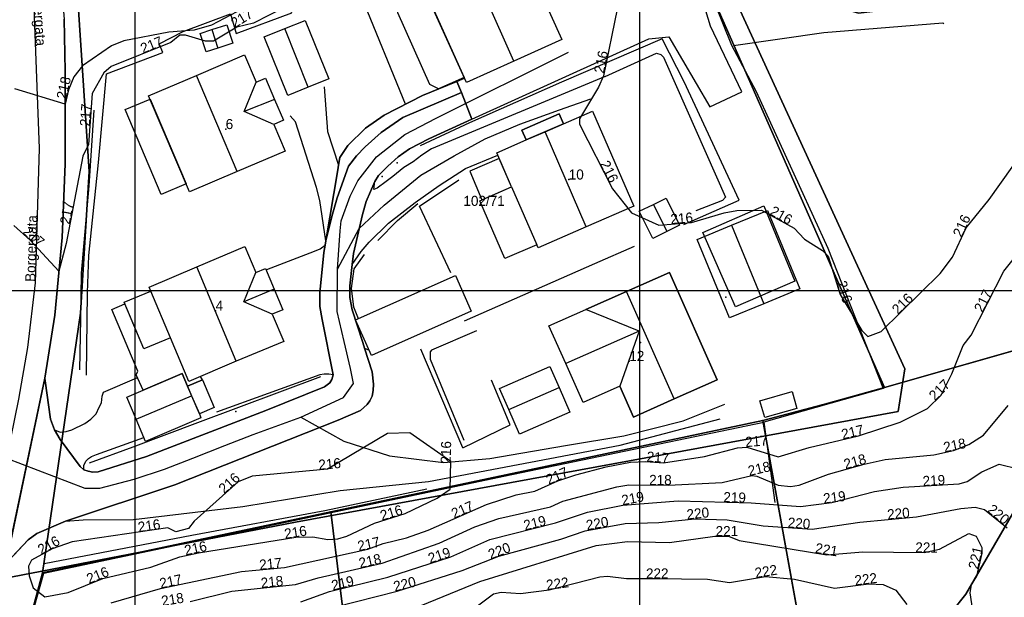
# Model space of a CAD drawing. Header units: inches. Extents: x 62 to 335, y 22 to 282.
# Tile 7 of 9: x 189 to 286, y 170 to 227. Entities that reach past the tile are written whole.
import ezdxf

# ---------------------------------------------------------------- set-up
doc = ezdxf.new("R2010")
doc.units = ezdxf.units.IN
doc.header["$MEASUREMENT"] = 0
for name, color, linetype in [('Adressetekst', 10, 'Continuous'), ('AnnenBygning', 10, 'Continuous'), ('AnnetGjerde', 10, 'Continuous'), ('AnnetVegarealAvgrensning', 10, 'Continuous'), ('ArealressursFlate', 10, 'Continuous'), ('ArealressursGrense', 10, 'Continuous'), ('Bygning', 10, 'Continuous'), ('Bygningslinje', 10, 'Continuous'), ('Eiendomsgrense', 10, 'Continuous'), ('EL_Belysningspunkt', 10, 'Continuous'), ('Forsenkningskurve', 10, 'Continuous'), ('GatenavnTekst', 10, 'Continuous'), ('GnrBnrTekst', 10, 'Continuous'), ('Hekk', 10, 'Continuous'), ('HoydeTekst', 10, 'Continuous'), ('Høydekurve', 10, 'Continuous'), ('KanalGrøft', 10, 'Continuous'), ('MurLoddrett', 10, 'Continuous'), ('Mønelinje', 10, 'Continuous'), ('PblTiltak', 10, 'Continuous'), ('Rutenett', 10, 'Continuous'), ('Skap', 10, 'Continuous'), ('Takkant', 10, 'Continuous'), ('Taksprang', 10, 'Continuous'), ('TaksprangBunn', 10, 'Continuous'), ('Teig', 10, 'Continuous'), ('Teiggrensepunkt', 10, 'Continuous'), ('TiltakGrense', 10, 'Continuous'), ('Veg', 10, 'Continuous'), ('Vegadresse', 10, 'Continuous'), ('Vegdekkekant', 10, 'Continuous'), ('VegkantAvkjørsel', 10, 'Continuous'), ('VegkantFiktiv', 10, 'Continuous'), ('VegSenterlinje', 10, 'Continuous'), ('Veranda', 10, 'Continuous')]:
    doc.layers.add(name, color=color, linetype=linetype)

msp = doc.modelspace()

# ---------------------------------------------------------------- linework, layer by layer
at = {"layer": 'AnnenBygning'}
for points in [[(209.71, 224.52, 218.48), (208.23, 224.03, 219.13), (207.07, 223.65, 218.48), (206.48, 225.48, 218.48), (207.63, 225.86, 219.13), (209.11, 226.34, 218.48)], [(252.65, 209.16, 217.85), (253.98, 206.47, 217.85), (252.71, 205.85, 218.37), (251.32, 205.16, 217.85), (249.99, 207.85, 217.85), (251.39, 208.54, 218.37)], [(236.14, 190.29, 218.35), (241.13, 192.47, 218.35), (242.05, 190.38, 219.71), (243.11, 187.94, 218.35), (238.12, 185.76, 218.35), (237.06, 188.2, 219.71)], [(265.61, 188.32, 217.78), (262.42, 187.41, 217.82), (261.95, 189.08, 217.82), (265.13, 189.99, 217.82)]]:
    msp.add_polyline3d(points, close=True, dxfattribs=at)
at = {"layer": 'AnnetGjerde'}
for points in [[(234.32, 267.21, 221.7), (236.29, 261.1, 221.26), (239.12, 249.28, 220.76), (243.5, 244.21, 218.46), (249.11, 245.25, 217.56), (250.68, 244.44, 217.26), (255.77, 232.7, 216.76), (259.12, 224.32, 216.51), (261.56, 219.71, 216.51), (268.69, 204.19, 216.71), (274.17, 190.28, 217.86), (262.34, 186.96, 217.46), (263.42, 178.99, 219.96)], [(224.08, 204.97, 217.12), (226.02, 206.94, 217.18), (228.04, 208.62, 217.26)], [(222.71, 203.56, 217.32), (221.71, 202.16, 217.5), (221.44, 200.19, 217.42), (221.68, 198.37, 217.4), (222.14, 197.21, 217.41)], [(218.38, 191.45, 217.4), (206.21, 186.87, 217.7), (199.81, 184.47, 217.63), (195.48, 182.89, 217.65)], [(196.75, 81.91, 221.35), (191.05, 94.25, 221.39), (187.95, 101.57, 221.2), (186.23, 106.48, 221.14), (184.41, 117.04, 220.85), (184.28, 120.29, 220.75), (183.14, 128.68, 220.21), (183.15, 135.63, 219.7), (183.82, 141.69, 219.33), (184.1, 144.42, 219.1), (184.67, 147.69, 218.71), (189.72, 167.52, 217.63), (190.98, 171.97, 216.26), (199.56, 173.81, 216.26), (236.57, 181.59, 216.68), (262.34, 186.96, 217.46)]]:
    msp.add_polyline3d(points, dxfattribs=at)
at = {"layer": 'AnnetVegarealAvgrensning'}
for p, q in [((231.9, 220.72, 216.22), (232.66, 221.05, 216.22)), ((222.77, 194.27, 216.26), (223.22, 194.07, 216.26)), ((232.5, 184.42, 215.86), (228.33, 194.2, 215.85))]:
    msp.add_line(p, q, dxfattribs=at)
for points in [[(233.39, 216.98, 216.25), (250.95, 224.96, 215.69), (252.93, 225.13, 215.77), (256.98, 218.2, 215.69), (260.14, 219.7, 215.73), (257.05, 226.2, 215.62), (255.56, 231.11, 215.84), (250.05, 243.63, 216.25), (243.75, 240.63, 216.35), (244.44, 238.5, 216.5), (241.72, 236.88, 216.56)], [(246.62, 221.21, 216.06), (251.71, 223.51, 215.65), (252.11, 223.41, 215.57), (252.4, 223.12, 215.55), (252.64, 222.55, 215.53), (258.53, 209.25, 215.75), (258.22, 208.93, 215.75), (255.59, 207.91, 215.75)], [(246.62, 221.21, 216.06), (229.4, 214.03, 216.19), (228.43, 213.4, 216.29), (227.57, 212.75, 216.14), (226.66, 212.18, 216.25), (225.55, 211.3, 216.21), (224.92, 210.8, 216.16), (224.02, 210.13, 216.13), (223.67, 210, 216.29), (223.78, 210.8, 216.23)], [(218.77, 220.19, 216.2), (219.1, 215.75, 216.51), (220.17, 212.42, 216.36)], [(218.91, 204.94, 216.36), (218.34, 208.93, 216.36), (217.99, 210.21, 216.36), (215.92, 216.73, 216.42), (215.39, 217.32, 216.42)], [(221.54, 202.58, 216.32), (222.42, 203.85, 216.33), (223.21, 204.78, 216.34), (225.14, 206.67, 216.37), (227.78, 208.72, 216.39), (230.16, 210.42, 216.39), (232.75, 212.08, 216.39), (235.98, 213.4, 216.37)], [(213.07, 202.08, 216.46), (217.8, 203.9, 216.37), (218.35, 204.12, 216.37), (218.85, 204.51, 216.37)], [(192.02, 186.2, 216.43), (192.59, 185.97, 216.42), (193.19, 186.01, 216.4), (193.76, 186.19, 216.4), (195.03, 186.83, 216.4), (195.62, 187.24, 216.4), (196.16, 187.77, 216.4), (196.47, 188.45, 216.4), (196.7, 188.88, 216.39), (196.76, 189.54, 216.37), (196.9, 189.93, 216.37), (200.21, 191.34, 216.42)], [(219.66, 191.63, 216.31), (219.21, 191.72, 216.31), (218.77, 191.72, 216.31), (218.33, 191.65, 216.31), (208.1, 187.93, 216.38)], [(232.5, 184.42, 215.86), (237.19, 186.69, 216.08), (235.35, 191.1, 216.22)], [(193.11, 177.15, 216.24), (194.88, 177.28, 216.31), (199.88, 177.29, 216.26), (210.7, 178.58, 216.11), (220.35, 180.17, 216.06), (229.11, 181.07, 215.91), (248.1, 184.66, 216.01), (258.02, 187.29, 216.01)], [(194.95, 182.22, 216.28), (194.94, 182.65, 216.28), (195.13, 183.08, 216.28), (195.39, 183.34, 216.28), (195.7, 183.56, 216.28), (196.2, 183.75, 216.28), (200.89, 185.43, 216.32)]]:
    msp.add_polyline3d(points, dxfattribs=at)
at = {"layer": 'ArealressursFlate'}
for points in [[(276.67, 162.76, 0), (282.35, 169.91, 0), (288.04, 179.68, 0), (294.31, 195.13, 0), (296.2, 204.75, 0), (295.62, 212.77, 0), (294.94, 216.65, 0), (291.83, 225.16, 0), (288.62, 230.41, 0), (286.43, 231.73, 0), (283.37, 230.71, 0), (280.31, 228.52, 0), (271.71, 227.5, 0), (265.29, 229.39, 0), (260.54, 232.69, 0), (256.69, 235.37, 0), (253.05, 239.6, 0), (250.71, 245.72, 0), (242.21, 242.4, 0), (237.3, 256.95, 0), (234.09, 267.17, 0), (293.02, 276.54, 0), (307.17, 79.85, 0)], [(183.73, 259.17, 0), (189.48, 260.08, 0), (189.48, 260.01, 0), (190.9, 246.01, 0), (192.15, 237.16, 0), (193, 226.91, 0), (193.08, 221.73, 0), (193.08, 212.56, 0), (192.78, 205.27, 0), (192.08, 197.57, 0), (191.09, 191.3, 0), (187.36, 173.56, 0)], [(186.84, 171.43, 0), (215.93, 177.05, 0), (275.63, 187.99, 0), (276.3, 192.24, 0), (259.98, 227.77, 0), (259.98, 230.9, 0), (260.54, 232.69, 0), (265.29, 229.39, 0), (271.71, 227.5, 0), (280.31, 228.52, 0), (283.37, 230.71, 0), (286.43, 231.73, 0), (288.62, 230.41, 0), (291.83, 225.16, 0), (294.94, 216.65, 0), (295.62, 212.77, 0), (296.2, 204.75, 0), (294.31, 195.13, 0), (288.04, 179.68, 0), (282.35, 169.91, 0), (276.67, 162.76, 0)], [(259.98, 227.77, 0), (276.3, 192.24, 0), (275.63, 187.99, 0), (215.93, 177.05, 0), (186.84, 171.43, 0)], [(187.99, 173.77, 0), (189.42, 175.3, 0), (190.3, 175.91, 0), (193.11, 177.15, 0), (203.95, 180.73, 0), (220.16, 187.14, 0), (222.35, 188.12, 0), (223.03, 188.7, 0), (223.29, 189.06, 0), (223.5, 189.52, 0), (223.62, 190.09, 0), (223.66, 190.72, 0), (223.51, 191.93, 0), (222.77, 194.27, 0), (222.58, 194.85, 0), (221.52, 198.09, 0), (221.3, 199.32, 0), (221.3, 200.47, 0), (221.54, 202.58, 0), (221.67, 203.66, 0), (222.57, 207.52, 0), (222.93, 208.83, 0), (223.78, 210.8, 0), (224.16, 211.4, 0), (225.06, 212.32, 0), (226.09, 213.25, 0), (227.2, 214.05, 0), (229.14, 215.05, 0), (233.39, 216.98, 0), (232.37, 219.63, 0), (226.57, 217.14, 0), (224.41, 215.66, 0), (222.82, 214.25, 0), (221.96, 213.34, 0), (221.17, 212.32, 0), (220.05, 209.18, 0), (219.53, 207.35, 0), (218.91, 204.94, 0), (218.85, 204.51, 0), (218.73, 203.78, 0), (218.32, 199.78, 0), (218.34, 198.41, 0), (218.56, 197.14, 0), (219.66, 191.63, 0), (219.51, 191.19, 0), (219.32, 190.86, 0), (218.8, 190.46, 0), (212.98, 188.1, 0), (201.16, 183.54, 0), (196.35, 182.03, 0), (195.83, 181.99, 0), (195.38, 182.08, 0), (194.95, 182.22, 0), (194.58, 182.55, 0), (192.58, 185.23, 0), (192.02, 186.2, 0), (191.64, 187.24, 0), (191.12, 191.06, 0), (191.09, 191.3, 0), (192.08, 197.57, 0), (192.78, 205.27, 0), (193.08, 212.56, 0), (193.08, 221.73, 0), (193, 226.91, 0)], [(187.36, 173.56, 0), (191.09, 191.3, 0), (191.12, 191.06, 0), (191.64, 187.24, 0), (192.02, 186.2, 0), (192.58, 185.23, 0), (194.58, 182.55, 0), (194.95, 182.22, 0), (195.38, 182.08, 0), (195.83, 181.99, 0), (196.35, 182.03, 0), (201.16, 183.54, 0), (212.98, 188.1, 0), (218.8, 190.46, 0), (219.32, 190.86, 0), (219.51, 191.19, 0), (219.66, 191.63, 0), (218.56, 197.14, 0), (218.34, 198.41, 0), (218.32, 199.78, 0), (218.73, 203.78, 0), (218.85, 204.51, 0), (218.91, 204.94, 0), (219.53, 207.35, 0), (220.05, 209.18, 0), (221.17, 212.32, 0), (221.96, 213.34, 0), (222.82, 214.25, 0), (224.41, 215.66, 0), (226.57, 217.14, 0), (232.37, 219.63, 0), (233.39, 216.98, 0), (229.14, 215.05, 0), (227.2, 214.05, 0), (226.09, 213.25, 0), (225.06, 212.32, 0), (224.16, 211.4, 0), (223.78, 210.8, 0), (222.93, 208.83, 0), (222.57, 207.52, 0), (221.67, 203.66, 0), (221.54, 202.58, 0), (221.3, 200.47, 0), (221.3, 199.32, 0), (221.52, 198.09, 0), (222.58, 194.85, 0), (222.77, 194.27, 0), (223.51, 191.93, 0), (223.66, 190.72, 0), (223.62, 190.09, 0), (223.5, 189.52, 0), (223.29, 189.06, 0), (223.03, 188.7, 0), (222.35, 188.12, 0), (220.16, 187.14, 0), (203.95, 180.73, 0), (193.11, 177.15, 0), (190.3, 175.91, 0), (189.42, 175.3, 0), (187.99, 173.77, 0)]]:
    msp.add_polyline3d(points, dxfattribs=at)
at = {"layer": 'ArealressursGrense'}
for p, q in [((232.37, 219.63), (233.39, 216.98)), ((218.91, 204.94), (218.85, 204.51))]:
    msp.add_line(p, q, dxfattribs=at)
for points in [[(186.84, 171.43, 0), (215.93, 177.05, 0), (275.63, 187.99, 0), (276.3, 192.24, 0), (259.98, 227.77, 0), (259.98, 230.9, 0), (260.54, 232.69, 0)], [(274.44, 115.9, 0), (274.33, 130.4, 0), (275.65, 158.53, 0), (276.67, 162.76, 0), (282.35, 169.91, 0), (288.04, 179.68, 0), (294.31, 195.13, 0), (296.2, 204.75, 0), (295.62, 212.77, 0), (294.94, 216.65, 0), (291.83, 225.16, 0), (288.62, 230.41, 0), (286.43, 231.73, 0), (283.37, 230.71, 0), (280.31, 228.52, 0), (271.71, 227.5, 0), (265.29, 229.39, 0), (260.54, 232.69, 0)], [(191.09, 191.3, 0), (192.08, 197.57, 0), (192.78, 205.27, 0), (193.08, 212.56, 0), (193.08, 221.73, 0), (193, 226.91, 0)], [(221.17, 212.32, 0), (221.96, 213.34, 0), (222.82, 214.25, 0), (224.41, 215.66, 0), (226.57, 217.14, 0), (232.37, 219.63, 0)], [(223.78, 210.8, 0), (224.16, 211.4, 0), (225.06, 212.32, 0), (226.09, 213.25, 0), (227.2, 214.05, 0), (229.14, 215.05, 0), (233.39, 216.98, 0)], [(221.17, 212.32, 0), (220.05, 209.18, 0), (219.53, 207.35, 0), (218.91, 204.94, 0)], [(221.54, 202.58, 0), (221.67, 203.66, 0), (222.57, 207.52, 0), (222.93, 208.83, 0), (223.78, 210.8, 0)], [(218.85, 204.51, 0), (218.73, 203.78, 0), (218.32, 199.78, 0), (218.34, 198.41, 0), (218.56, 197.14, 0), (219.66, 191.63, 0)], [(222.77, 194.27, 0), (222.58, 194.85, 0), (221.52, 198.09, 0), (221.3, 199.32, 0), (221.3, 200.47, 0), (221.54, 202.58, 0)], [(193.11, 177.15, 0), (203.95, 180.73, 0), (220.16, 187.14, 0), (222.35, 188.12, 0), (223.03, 188.7, 0), (223.29, 189.06, 0), (223.5, 189.52, 0), (223.62, 190.09, 0), (223.66, 190.72, 0), (223.51, 191.93, 0), (222.77, 194.27, 0)], [(187.23, 172.96, 0), (187.36, 173.56, 0), (191.09, 191.3, 0)], [(192.02, 186.2, 0), (191.64, 187.24, 0), (191.12, 191.06, 0), (191.09, 191.3, 0)], [(219.66, 191.63, 0), (219.51, 191.19, 0), (219.32, 190.86, 0), (218.8, 190.46, 0), (212.98, 188.1, 0), (201.16, 183.54, 0), (196.35, 182.03, 0), (195.83, 181.99, 0), (195.38, 182.08, 0), (194.95, 182.22, 0)], [(194.95, 182.22, 0), (194.58, 182.55, 0), (192.58, 185.23, 0), (192.02, 186.2, 0)], [(187.23, 172.96, 0), (187.99, 173.77, 0), (189.42, 175.3, 0), (190.3, 175.91, 0), (193.11, 177.15, 0)]]:
    msp.add_polyline3d(points, dxfattribs=at)
at = {"layer": 'Bygning'}
for points in [[(233.13, 232, 218.62), (239.12, 231.98, 219.06), (242.32, 224.87, 219.06), (237.55, 222.73, 223.34), (232.86, 220.61, 219.06), (228.65, 229.98, 219.06)], [(215.15, 219.34, 218.73), (212.81, 225.14, 218.73), (214.85, 225.96, 219.73), (216.87, 226.78, 218.73), (219.21, 220.98, 218.73), (217.18, 220.16, 219.75)], [(205.4, 209.79, 219.38), (201.36, 219.3, 219.36), (206.12, 221.32, 223.4), (210.88, 223.35, 219.36), (212.03, 220.65, 219.35), (212.96, 221.04, 219.35), (213.84, 218.95, 221.17), (214.73, 216.87, 219.35), (213.77, 216.47, 219.33), (214.9, 213.82, 219.27), (210.15, 211.8, 223.49)], [(238.78, 214.93, 219.6), (238.36, 215.89, 218.62), (242.06, 217.5, 218.59), (242.49, 216.53, 219.28), (245.35, 217.78, 218.99), (249.44, 208.36, 218.99), (244.72, 206.31, 223.29), (239.96, 204.24, 218.99), (239.83, 204.54, 218.99), (236.68, 203.18, 218.54), (234.2, 208.9, 218.54), (237.34, 210.27, 218.99), (235.87, 213.66, 218.99)], [(258.93, 197.28, 220.02), (255.73, 205.07, 220.02), (259.12, 206.47, 222.97), (262.71, 207.94, 220.02), (265.91, 200.16, 220.02), (262.33, 198.68, 222.97)], [(203.52, 195.32, 219.3), (200.88, 194.21, 218.83), (198.93, 198.83, 218.83), (201.57, 199.94, 219.23), (201.4, 200.34, 219.22), (206.14, 202.35, 223.22), (210.89, 204.35, 219.22), (211.98, 201.77, 219.22), (212.94, 202.18, 219.22), (213.8, 200.13, 221.07), (214.66, 198.09, 219.22), (213.62, 197.65, 219.22), (214.76, 194.96, 219.22), (210.05, 192.98, 223.34), (205.35, 190.99, 219.36)], [(231.77, 201.49, 218.51), (233.34, 197.96, 219.39), (223.44, 193.57, 219.39), (221.87, 197.09, 218.51)], [(244.68, 198.12, 221.99), (248.72, 199.91, 224.23), (252.97, 201.8, 221.99), (257.7, 191.13, 221.99), (253.45, 189.25, 224.23), (249.41, 187.46, 221.99), (248.06, 190.51, 221.99), (244.42, 188.89, 221.99), (242.7, 192.76, 223.99), (241.04, 196.51, 221.99)], [(205.22, 190.51, 218.66), (206.7, 191.14, 218.29), (207.87, 188.39, 218.3), (206.39, 187.76, 218.67), (206.55, 187.38, 218.88), (201.06, 185.04, 218.95), (200.13, 187.23, 219.85), (199.2, 189.43, 218.95), (204.68, 191.76, 218.89)]]:
    msp.add_polyline3d(points, close=True, dxfattribs=at)
msp.add_point((210, 188), dxfattribs=at)
at = {"layer": 'Bygningslinje'}
for p, q in [((237.34, 210.27, 218.99), (239.83, 204.54, 218.99)), ((203.52, 195.32, 219.3), (201.57, 199.94, 219.23)), ((249.96, 195.98, 223.99), (244.68, 198.12, 221.99)), ((249.96, 195.98, 223.99), (248.06, 190.51, 221.99))]:
    msp.add_line(p, q, dxfattribs=at)
for points in [[(213.77, 216.47, 219.33), (210.82, 217.74, 221.04), (212.03, 220.65, 219.35)], [(213.62, 197.65, 219.22), (210.81, 198.87, 220.88), (211.98, 201.77, 219.22)]]:
    msp.add_polyline3d(points, dxfattribs=at)
at = {"layer": 'Eiendomsgrense'}
for p, q in [((250.38, 244.77), (274.29, 190.39)), ((195.46, 211.78), (194.41, 227.81)), ((194.6, 197.76), (195.46, 211.78)), ((190.83, 172), (194.6, 197.76)), ((298.72, 197.35), (274.29, 190.39)), ((298.72, 197.35), (274.29, 190.39)), ((274.29, 190.39), (268.1, 188.66)), ((268.1, 188.66), (262.23, 187.12)), ((262.23, 187.12), (219.42, 178.05)), ((283.28, 70.66), (262.23, 187.12)), ((219.42, 178.05), (190.83, 172)), ((222.99, 149), (219.42, 178.05)), ((190.83, 172), (185.54, 152.35))]:
    msp.add_line(p, q, dxfattribs=at)
at = {"layer": 'EL_Belysningspunkt'}
msp.add_point((224.5, 211.3, 218.35), dxfattribs=at)
at = {"layer": 'Forsenkningskurve'}
for points in [[(247.79, 227.89, 216), (246.43, 221.29, 216), (245.93, 220.14, 216), (244.06, 217.02, 216), (244.07, 216.5, 216), (247.33, 210.07, 216), (249.22, 207.71, 216), (251.91, 206.47, 216), (255.17, 206.74, 216), (258.4, 207.7, 216), (259.65, 207.92, 216), (262.11, 207.98, 216), (265.35, 206.17, 216), (266.35, 205.1, 216), (268.14, 203.97, 216), (268.72, 203.41, 216), (269.9, 199.59, 216), (272.04, 196.03, 216), (272.63, 195.43, 216), (273.97, 195.92, 216), (279.82, 201.7, 216), (281.03, 203.29, 216), (282.39, 206.21, 216), (284.67, 209.02, 216), (288.18, 213.95, 216)], [(227.26, 185.89, 216), (225.05, 185.83, 216), (219.09, 182.29, 216), (211.63, 181.61, 216), (210.23, 181.04, 216), (205.88, 177.13, 216), (205.31, 176.41, 216), (204.05, 176.09, 216), (203.27, 176.46, 216), (193.79, 175.1, 216), (191.79, 174.38, 216), (189.77, 173.26, 216), (189.47, 172.66, 216), (189.52, 171.73, 216), (189.93, 170.54, 216), (191.08, 169.63, 216), (193.39, 170.07, 216), (196.81, 171.45, 216), (201.58, 172.57, 216), (204.45, 173.6, 216), (206.29, 174.01, 216), (215.96, 175.54, 216), (217.63, 175.59, 216), (219.12, 175.33, 216), (220.13, 175.38, 216), (221, 175.64, 216), (223.76, 176.95, 216), (226.8, 177.88, 216), (229.95, 179.43, 216), (231.23, 180.32, 216), (231.3, 183.04, 216), (227.26, 185.89, 216)]]:
    msp.add_polyline3d(points, dxfattribs=at)
at = {"layer": 'Hekk'}
msp.add_line((226.83, 218.47, 217.19), (221.41, 231.72, 217.38), dxfattribs=at)
for points in [[(254.41, 206.54, 217.84), (259.9, 208.94, 217.61), (254.43, 220.67, 216.81), (252.27, 224.95, 217.11), (242.27, 220.65, 217.56), (233.17, 216.61, 217.76), (228.26, 214.34, 217.96)], [(195.94, 217.88, 218), (195.43, 210.38, 217.92), (194.68, 201.71, 217.69), (194.6, 197.2, 217.62), (194.5, 192.12, 217.84)], [(231.31, 201.74, 217.63), (228.22, 208.35, 217.66), (232.09, 210.98, 217.66)], [(232.66, 196.98, 218.16), (245.59, 202.67, 218.21), (249.52, 204.39, 218.05)], [(233.85, 196, 217.16), (229.41, 194.07, 217.14), (229.26, 193.93, 217.14), (229.28, 193.18, 217.14), (232.6, 185.15, 217.19)]]:
    msp.add_polyline3d(points, dxfattribs=at)
at = {"layer": 'Høydekurve'}
for points in [[(214.86, 228.08, 217), (211.74, 226.51, 217), (210.1, 226.11, 217), (207.79, 224.71, 217), (207.01, 224.71, 217), (205.01, 225.3, 217), (204.47, 225.3, 217), (203.55, 224.59, 217), (197.64, 222.19, 217), (196.91, 221.59, 217), (195.78, 219.52, 217), (195.39, 214.46, 217), (194.83, 213.31, 217), (193.18, 204.65, 217), (192.48, 201.91, 217), (189.62, 205, 217), (187.99, 206.46, 217)], [(210.12, 227.62, 218), (207.59, 226.3, 218), (205.86, 225.79, 218), (203.37, 225.6, 218), (198.89, 224.74, 218), (197.67, 224.26, 218), (194.81, 222.28, 218), (193.94, 221.19, 218), (193.41, 219.89, 218), (193.08, 218.46, 218), (188.09, 219.98, 218)], [(197.65, 169.05, 217), (202.54, 170.45, 217), (210.58, 172.13, 217), (214.82, 172.54, 217), (223.08, 174.35, 217), (224.61, 174.91, 217), (226.91, 175.49, 217), (229.07, 176.24, 217), (234.85, 178.78, 217), (237.8, 179.75, 217), (239.63, 180.11, 217), (241.93, 181.13, 217), (243.7, 181.72, 217), (246.7, 182.52, 217), (249.11, 182.97, 217), (250.65, 183.05, 217), (252.39, 182.92, 217), (256.46, 183.56, 217), (259.72, 184.4, 217), (260.66, 184.48, 217), (263.76, 183.52, 217), (266.84, 184.45, 217), (271.71, 185.6, 217), (275.85, 186.96, 217), (278.56, 188.31, 217), (279.91, 189.63, 217), (280.97, 191.74, 217), (282.1, 194.54, 217), (282.88, 195.57, 217), (286.13, 201.91, 217), (288.63, 205.05, 217)], [(205.49, 169.17, 218), (209.61, 170.19, 218), (215.91, 170.87, 218), (218.18, 171.53, 218), (224.52, 172.96, 218), (230.17, 174.94, 218), (233.68, 176.59, 218), (236.07, 177.39, 218), (241.18, 178.55, 218), (242.41, 179.13, 218), (247.76, 180.54, 218), (248.95, 180.73, 218), (252.89, 180.72, 218), (258.21, 180.98, 218), (261.13, 181.66, 218), (261.65, 181.59, 218), (263.75, 180.69, 218), (264.96, 180.57, 218), (265.83, 180.72, 218), (268.74, 181.79, 218), (272.26, 182.79, 218), (274.36, 183.24, 218), (279.18, 183.72, 218), (281.12, 184.13, 218), (282.66, 184.74, 218), (284.11, 185.66, 218), (286.55, 188.6, 218)], [(216.44, 169.15, 219), (219.3, 170.17, 219), (225.08, 171.59, 219), (231.3, 173.6, 219), (235.17, 175.33, 219), (241.7, 176.96, 219), (244.86, 178.04, 219), (248.37, 178.71, 219), (253.85, 179.14, 219), (261.07, 178.95, 219), (265.98, 178.58, 219), (269.06, 178.97, 219), (273.31, 180.07, 219), (276.14, 180.49, 219), (281.69, 180.82, 219), (282.47, 181.07, 219), (283.94, 182.02, 219), (285.65, 182.79, 219), (287.53, 182.32, 219)], [(219.74, 168.62, 220), (225.98, 170.2, 220), (232.44, 172.25, 220), (236.08, 173.65, 220), (242.21, 175.36, 220), (244.61, 176.19, 220), (248.6, 176.91, 220), (251.92, 176.99, 220), (255.48, 177.37, 220), (258.71, 177.28, 220), (262.28, 176.68, 220), (267.13, 176.33, 220), (271.86, 177.05, 220), (277.45, 177.55, 220), (281.87, 178.38, 220), (283.29, 178.53, 220), (284.2, 178.29, 220), (286.45, 176.49, 220)], [(228.37, 168.77, 221), (234.17, 171.14, 221), (245.72, 174.71, 221), (248.83, 175.12, 221), (252.97, 175.02, 221), (257.48, 175.64, 221), (258.83, 175.65, 221), (259.89, 175.21, 221), (268.58, 173.8, 221), (272.15, 174.11, 221), (278.21, 174.03, 221), (279.75, 174.36, 221), (282.65, 175.9, 221), (283.39, 175.64, 221), (283.92, 174.51, 221), (283.93, 173.97, 221), (283.41, 171.67, 221), (282.87, 170.82, 221), (282.73, 170.02, 221), (283.4, 165.64, 221)], [(233.44, 168.35, 222), (235.55, 169.93, 222), (236.29, 170.11, 222), (238.22, 169.95, 222), (241.05, 170.33, 222), (246.07, 171.62, 222), (246.83, 171.67, 222), (248.73, 171.44, 222), (251.59, 171.45, 222)], [(251.59, 171.45, 222), (256.76, 171.39, 222), (258.92, 171.05, 222), (262.51, 171.65, 222), (265.38, 171.37, 222), (269.35, 170.5, 222), (272.74, 170.92, 222), (274.16, 170.86, 222), (275.4, 170.29, 222), (276.5, 168.86, 222)]]:
    msp.add_polyline3d(points, dxfattribs=at)
at = {"layer": 'KanalGrøft'}
for points in [[(259.34, 224.3, 214.72), (268.29, 225.56, 215), (280.06, 226.54, 215.41), (280.17, 226.47, 215.38)], [(228.94, 180.32, 215.79), (218.83, 178.15, 215.59), (205.66, 175.7, 215.49), (191.02, 172.89, 215.09)]]:
    msp.add_polyline3d(points, dxfattribs=at)
at = {"layer": 'MurLoddrett'}
msp.add_polyline3d([(195.19, 191.6, 216.57), (195.29, 199.77, 216.6), (195.43, 203.46, 216.52), (196.4, 212.69, 216.73), (197.2, 221.49, 217.06), (202.76, 223.59, 217.45), (202.42, 224.44, 217.45), (204.79, 225.67, 218.72), (209.48, 227.42, 219.05), (210.04, 225.48, 219.05), (215.54, 227.54, 219.05), (214.67, 230.52, 219.25), (228.27, 235.3, 219.6), (239, 239.46, 219.43)], dxfattribs=at)
at = {"layer": 'Mønelinje'}
for p, q in [((237.55, 222.73, 223.34), (233.41, 232.12, 223.3)), ((207.63, 225.86, 219.13), (208.23, 224.03, 219.13)), ((217.18, 220.16, 219.75), (214.85, 225.96, 219.73)), ((210.15, 211.8, 223.49), (206.12, 221.32, 223.4)), ((213.84, 218.95, 221.17), (210.82, 217.74, 221.04)), ((244.72, 206.31, 223.29), (240.66, 215.74, 223.23)), ((251.39, 208.54, 218.37), (252.71, 205.85, 218.37)), ((259.12, 206.47, 222.97), (262.33, 198.68, 222.97)), ((210.05, 192.98, 223.34), (206.14, 202.35, 223.22)), ((213.8, 200.13, 221.07), (210.81, 198.87, 220.88)), ((253.45, 189.25, 224.23), (248.72, 199.91, 224.23)), ((249.96, 195.98, 223.99), (242.7, 192.76, 223.99)), ((237.06, 188.2, 219.71), (242.05, 190.38, 219.71)), ((200.13, 187.23, 219.85), (205.62, 189.57, 219.91))]:
    msp.add_line(p, q, dxfattribs=at)
at = {"layer": 'PblTiltak'}
msp.add_polyline3d([(256.28, 205.76, 0), (262.32, 208.38, 0), (265.41, 200.91, 0), (259.51, 198.39, 0)], close=True, dxfattribs=at)
for p in [(258.58, 199.33), (250.12, 194.84)]:
    msp.add_point(p, dxfattribs=at)
at = {"layer": 'Rutenett'}
for p, q in [((200, 276.538), (200, 21.694)), ((250, 276.538), (250, 21.694)), ((63.359, 200), (309.141, 200))]:
    msp.add_line(p, q, dxfattribs=at)
at = {"layer": 'Skap'}
msp.add_point((225.98, 212.64, 217.24), dxfattribs=at)
at = {"layer": 'Takkant'}
for points in [[(239.12, 231.98, 219.06), (242.32, 224.87, 219.06), (237.55, 222.73, 223.34), (232.86, 220.61, 219.06), (228.65, 229.98, 219.06), (233.13, 232, 223.06)], [(215.15, 219.34, 218.73), (212.81, 225.14, 218.73), (214.85, 225.96, 219.73), (216.87, 226.78, 218.73), (219.21, 220.98, 218.73), (217.18, 220.16, 219.75), (215.15, 219.34, 218.73)], [(209.71, 224.52, 218.48), (208.23, 224.03, 219.13), (207.07, 223.65, 218.48), (206.48, 225.48, 218.48), (207.63, 225.86, 219.13), (209.11, 226.34, 218.48), (209.71, 224.52, 218.48)], [(205.4, 209.79, 219.38), (201.36, 219.3, 219.36), (206.12, 221.32, 223.4), (210.88, 223.35, 219.36), (212.03, 220.65, 219.35), (212.96, 221.04, 219.35), (213.84, 218.95, 221.17), (214.73, 216.87, 219.35), (213.77, 216.47, 219.33), (214.9, 213.82, 219.27), (210.15, 211.8, 223.49), (205.4, 209.79, 219.38)], [(242.49, 216.53, 221.58), (245.35, 217.78, 218.99), (249.44, 208.36, 218.99), (244.72, 206.31, 223.29), (239.96, 204.24, 218.99), (239.83, 204.54, 218.99)], [(242.49, 216.53, 219.28), (242.06, 217.5, 218.59), (238.36, 215.89, 218.62), (238.78, 214.93, 219.6)], [(237.34, 210.27, 218.99), (235.87, 213.66, 218.99), (238.78, 214.93, 221.57)], [(239.83, 204.54, 218.99), (236.68, 203.18, 218.54), (234.2, 208.9, 218.54), (237.34, 210.27, 218.99)], [(252.65, 209.16, 217.85), (253.98, 206.47, 217.85), (252.71, 205.85, 218.37), (251.32, 205.16, 217.85), (249.99, 207.85, 217.85), (251.39, 208.54, 218.37), (252.65, 209.16, 217.85)], [(258.93, 197.28, 220.02), (255.73, 205.07, 220.02), (259.12, 206.47, 222.97), (262.71, 207.94, 220.02), (265.91, 200.16, 220.02), (262.33, 198.68, 222.97), (258.93, 197.28, 220.02)], [(201.57, 199.94, 219.23), (201.4, 200.34, 219.22), (206.14, 202.35, 223.22), (210.89, 204.35, 219.22), (211.98, 201.77, 219.22), (212.94, 202.18, 219.22), (213.8, 200.13, 221.07), (214.66, 198.09, 219.22), (213.62, 197.65, 219.22), (214.76, 194.96, 219.22), (210.05, 192.98, 223.34), (205.35, 190.99, 219.36), (203.52, 195.32, 219.3)], [(231.77, 201.49, 218.51), (233.34, 197.96, 219.39), (223.44, 193.57, 219.39), (221.87, 197.09, 218.51), (231.77, 201.49, 218.51)], [(257.7, 191.13, 221.99), (252.97, 201.8, 221.99), (248.72, 199.91, 224.23), (244.68, 198.12, 221.99)], [(203.52, 195.32, 219.3), (200.88, 194.21, 218.83), (198.93, 198.83, 218.83), (201.57, 199.94, 219.23)], [(248.06, 190.51, 221.99), (244.42, 188.89, 221.99), (242.7, 192.76, 223.99), (241.04, 196.51, 221.99), (244.68, 198.12, 221.99)], [(236.14, 190.29, 218.35), (241.13, 192.47, 218.35), (242.05, 190.38, 219.71), (243.11, 187.94, 218.35), (238.12, 185.76, 218.35), (237.06, 188.2, 219.71), (236.14, 190.29, 218.35)], [(206.39, 187.76, 219.06), (206.55, 187.38, 218.88), (201.06, 185.04, 218.95), (200.13, 187.23, 219.85), (199.2, 189.43, 218.95), (204.68, 191.76, 218.89), (205.22, 190.51, 219.47)], [(205.22, 190.51, 218.66), (206.7, 191.14, 218.29), (207.87, 188.39, 218.3), (206.39, 187.76, 218.67)], [(248.06, 190.51, 221.99), (249.41, 187.46, 221.99), (253.45, 189.25, 224.23), (257.7, 191.13, 221.99)], [(265.61, 188.32, 217.78), (262.42, 187.41, 217.82), (261.95, 189.08, 217.82), (265.13, 189.99, 217.82), (265.61, 188.32, 217.78)]]:
    msp.add_polyline3d(points, dxfattribs=at)
at = {"layer": 'Taksprang'}
for points in [[(238.78, 214.93, 221.57), (240.66, 215.74, 223.23), (242.49, 216.53, 221.58)], [(205.22, 190.51, 219.47), (205.62, 189.57, 219.91), (206.39, 187.76, 219.06)]]:
    msp.add_polyline3d(points, dxfattribs=at)
at = {"layer": 'TaksprangBunn'}
for p, q in [((242.49, 216.53, 219.28), (238.78, 214.93, 219.6)), ((206.39, 187.76, 218.67), (205.22, 190.51, 218.66))]:
    msp.add_line(p, q, dxfattribs=at)
at = {"layer": 'Teig'}
for points in [[(239.09, 240.52, 0), (238, 244.04, 0), (231.1, 266.7, 0), (293.02, 276.54, 0), (298.72, 197.35, 0), (274.29, 190.39, 0), (250.38, 244.77, 0), (244.91, 242.18, 0)], [(219.42, 178.05, 0), (190.83, 172, 0), (194.6, 197.76, 0), (195.46, 211.78, 0), (194.41, 227.81, 0), (239.09, 240.52, 0), (244.91, 242.18, 0), (250.38, 244.77, 0), (274.29, 190.39, 0), (268.1, 188.66, 0), (262.23, 187.12, 0)], [(307.46, 75.74, 0), (283.28, 70.66, 0), (262.23, 187.12, 0), (268.1, 188.66, 0), (274.29, 190.39, 0), (298.72, 197.35, 0)], [(222.99, 149, 0), (219.42, 178.05, 0), (262.23, 187.12, 0), (283.28, 70.66, 0), (206.75, 54.19, 0), (193.88, 87.92, 0), (192.92, 90.43, 0), (187.51, 103.63, 0), (185.14, 112.32, 0), (184.89, 114.28, 0), (183.8, 125.77, 0), (183.11, 127.87, 0), (203.09, 128.57, 0)], [(183.48, 139.14, 0), (185.54, 152.35, 0), (190.83, 172, 0), (219.42, 178.05, 0), (222.99, 149, 0), (203.09, 128.57, 0), (183.11, 127.87, 0)]]:
    msp.add_polyline3d(points, close=True, dxfattribs=at)
msp.add_polyline3d([(181.11, 258.75, 0), (191.31, 260.37, 0), (194.41, 227.81, 0), (195.46, 211.78, 0), (194.6, 197.76, 0), (190.83, 172, 0), (185.54, 152.35, 0)], dxfattribs=at)
at = {"layer": 'Teiggrensepunkt'}
for p in [(195.46, 211.78), (194.6, 197.76), (274.29, 190.39), (268.1, 188.66), (262.23, 187.12), (219.42, 178.05), (190.83, 172)]:
    msp.add_point(p, dxfattribs=at)
at = {"layer": 'TiltakGrense'}
msp.add_polyline3d([(256.28, 205.76, 0), (262.32, 208.38, 0), (265.41, 200.91, 0), (259.51, 198.39, 0), (256.28, 205.76, 0)], dxfattribs=at)
at = {"layer": 'Veg'}
msp.add_polyline3d([(183.73, 259.17, 221.03), (189.48, 260.08, 221.15), (189.48, 260.01, 221.15), (190.9, 246.01, 220.37), (192.15, 237.16, 219.74), (193, 226.91, 218.67), (193.08, 221.73, 218.32), (193.08, 212.56, 217.46), (192.78, 205.27, 216.83), (192.08, 197.57, 216.6), (191.09, 191.3, 216.51), (187.23, 172.96, 216.29)], dxfattribs=at)
msp.add_polyline3d([(187.23, 172.96, 216.29), (191.09, 191.3, 216.51), (191.12, 191.06, 216.51), (191.64, 187.24, 216.44), (192.02, 186.2, 216.43), (192.58, 185.23, 216.41), (194.58, 182.55, 216.28), (194.95, 182.22, 216.28), (195.38, 182.08, 216.27), (195.83, 181.99, 216.26), (196.35, 182.03, 216.26), (201.16, 183.54, 216.21), (212.98, 188.1, 216.22), (218.8, 190.46, 216.31), (219.32, 190.86, 216.31), (219.51, 191.19, 216.31), (219.66, 191.63, 216.31), (218.56, 197.14, 216.36), (218.34, 198.41, 216.37), (218.32, 199.78, 216.36), (218.73, 203.78, 216.39), (218.85, 204.51, 216.37), (218.91, 204.94, 216.36), (220.1, 211.97, 216.22), (220.17, 212.42, 216.36), (220.3, 213.19, 216.2), (221.11, 214.39, 216.19), (222.85, 216.1, 216.22), (224.69, 217.39, 216.22), (228.49, 219.32, 216.22), (231.9, 220.72, 216.22), (232.37, 219.63, 216.3), (233.39, 216.98, 216.25), (229.14, 215.05, 216.38), (227.2, 214.05, 216.29), (226.09, 213.25, 216.23), (225.06, 212.32, 216.23), (224.16, 211.4, 216.23), (223.78, 210.8, 216.23), (222.93, 208.83, 216.32), (222.57, 207.52, 216.32), (221.67, 203.66, 216.33), (221.54, 202.58, 216.32), (221.3, 200.47, 216.29), (221.3, 199.32, 216.29), (221.52, 198.09, 216.28), (222.58, 194.85, 216.28), (222.77, 194.27, 216.26), (223.51, 191.93, 216.18), (223.66, 190.72, 216.18), (223.62, 190.09, 216.18), (223.5, 189.52, 216.18), (223.29, 189.06, 216.18), (223.03, 188.7, 216.18), (222.35, 188.12, 216.17), (220.16, 187.14, 216.17), (203.95, 180.73, 216.2), (193.11, 177.15, 216.24), (190.3, 175.91, 216.35), (189.42, 175.3, 216.35)], close=True, dxfattribs=at)
at = {"layer": 'Vegadresse'}
for p in [(209, 216), (243, 211), (208, 198), (249, 193.01)]:
    msp.add_point(p, dxfattribs=at)
at = {"layer": 'Vegdekkekant'}
msp.add_line((218.91, 204.94, 216.36), (218.85, 204.51, 216.37), dxfattribs=at)
for points in [[(191.09, 191.3, 216.51), (192.08, 197.57, 216.6), (192.78, 205.27, 216.83), (193.08, 212.56, 217.46), (193.08, 221.73, 218.32), (193, 226.91, 218.67)], [(231.9, 220.72, 216.22), (228.49, 219.32, 216.22), (224.69, 217.39, 216.22), (222.85, 216.1, 216.22), (221.11, 214.39, 216.19), (220.3, 213.19, 216.2), (220.17, 212.42, 216.36)], [(223.78, 210.8, 216.23), (224.16, 211.4, 216.23), (225.06, 212.32, 216.23), (226.09, 213.25, 216.23), (227.2, 214.05, 216.29), (229.14, 215.05, 216.38), (233.39, 216.98, 216.25)], [(222.77, 194.27, 216.26), (222.58, 194.85, 216.28), (221.52, 198.09, 216.28), (221.3, 199.32, 216.29), (221.3, 200.47, 216.29), (221.54, 202.58, 216.32)], [(192.02, 186.2, 216.43), (191.64, 187.24, 216.44), (191.12, 191.06, 216.51), (191.09, 191.3, 216.51)], [(219.66, 191.63, 216.31), (219.51, 191.19, 216.31), (219.32, 190.86, 216.31), (218.8, 190.46, 216.31), (212.98, 188.1, 216.22), (201.16, 183.54, 216.21), (196.35, 182.03, 216.26), (195.83, 181.99, 216.26), (195.38, 182.08, 216.27), (194.95, 182.22, 216.28)], [(187.23, 172.96, 216.29), (189.42, 175.3, 216.35), (190.3, 175.91, 216.35), (193.11, 177.15, 216.24)]]:
    msp.add_polyline3d(points, dxfattribs=at)
at = {"layer": 'VegkantAvkjørsel'}
for q in [(231.9, 220.72, 216.22), (233.39, 216.98, 216.25)]:
    msp.add_line((232.37, 219.63, 216.3), q, dxfattribs=at)
for points in [[(220.17, 212.42, 216.36), (220.1, 211.97, 216.22), (218.91, 204.94, 216.36)], [(221.54, 202.58, 216.32), (221.67, 203.66, 216.33), (222.57, 207.52, 216.32), (222.93, 208.83, 216.32), (223.78, 210.8, 216.23)], [(218.85, 204.51, 216.37), (218.73, 203.78, 216.39), (218.32, 199.78, 216.36), (218.34, 198.41, 216.37), (218.56, 197.14, 216.36), (219.66, 191.63, 216.31)], [(193.11, 177.15, 216.24), (203.95, 180.73, 216.2), (220.16, 187.14, 216.17), (222.35, 188.12, 216.17), (223.03, 188.7, 216.18), (223.29, 189.06, 216.18), (223.5, 189.52, 216.18), (223.62, 190.09, 216.18), (223.66, 190.72, 216.18), (223.51, 191.93, 216.18), (222.77, 194.27, 216.26)], [(194.95, 182.22, 216.28), (194.58, 182.55, 216.28), (192.58, 185.23, 216.41), (192.02, 186.2, 216.43)]]:
    msp.add_polyline3d(points, dxfattribs=at)
at = {"layer": 'VegkantFiktiv'}
msp.add_line((187.23, 172.96, 216.29), (191.09, 191.3, 216.51), dxfattribs=at)
at = {"layer": 'VegSenterlinje'}
for points in [[(186.33, 260.59, 222.16), (186.52, 259.85, 222.16), (187.73, 252.93, 222.16), (189.28, 239.17, 221.66), (189.98, 228.04, 220.76), (190.52, 214.07, 219.86), (190.12, 200.76, 218.66), (189.37, 194.35, 218.21), (188.46, 189.23, 217.86), (187.27, 183.37, 216.49)], [(220.07, 202.12, 216.3), (220.33, 205.9, 216.34), (220.46, 206.89, 216.31), (221.32, 209.35, 216.31), (222.08, 210.86, 216.3), (223.94, 213.25, 216.3), (226.74, 215.47, 216.26), (229.86, 217.08, 216.27), (242.98, 223.62, 216.28)], [(220.07, 202.12, 216.3), (222.24, 206.14, 216.33), (224.69, 208.45, 216.39), (228.34, 211.44, 216.34), (231.63, 213.35, 216.32), (234.7, 215.03, 216.36), (238.15, 216.5, 216.31), (242.07, 217.9, 216.18), (245.2, 219, 216.13)], [(216.44, 187.44, 216.12), (220.67, 189.41, 216.2), (221.68, 190.77, 216.22), (221.37, 192.28, 216.26), (220.75, 194.94, 216.3), (220.04, 197.93, 216.32), (220.07, 202.12, 216.3)], [(216.44, 187.44, 216.12), (220.7, 185.05, 216.08), (225.22, 183.6, 216), (230.58, 182.94, 215.93), (235.17, 183.35, 216), (242.67, 184.62, 216.14), (248.47, 185.61, 216.2), (254.34, 187.07, 216.21), (258.46, 188.72, 216.18)], [(187.27, 183.37, 216.49), (195.05, 180.42, 216.26), (196.53, 180.39, 216.25), (199.94, 181.29, 216.22), (202.92, 182.29, 216.21), (205.73, 183.37, 216.2), (208.92, 184.62, 216.2), (211.72, 185.71, 216.2), (216.44, 187.44, 216.12)]]:
    msp.add_polyline3d(points, dxfattribs=at)
at = {"layer": 'Veranda'}
for p, q in [((228.81, 229.63, 216.47), (232.63, 221.12, 216.46)), ((206.7, 191.14, 216.53), (206.52, 191.49, 216.53))]:
    msp.add_line(p, q, dxfattribs=at)
for points in [[(232.63, 221.12, 216.46), (230.1, 219.99, 216.46), (229.24, 220.42, 216.46), (226.06, 227.54, 216.47), (226.27, 228.54, 216.47), (228.81, 229.63, 216.47)], [(205.07, 210.56, 216.41), (202.62, 209.52, 216.41), (199.05, 217.93, 216.41), (201.5, 218.97, 216.41), (205.07, 210.56, 216.41)], [(236.11, 213.1, 216.59), (233.18, 211.82, 216.64), (234.4, 208.99, 216.67), (237.34, 210.27, 216.54), (236.11, 213.1, 216.59)], [(200.81, 190.11, 216.57), (200.12, 191.63, 216.57), (200.3, 192.01, 216.56), (197.72, 198.11, 216.66), (199, 198.67, 216.66)], [(206.52, 191.49, 216.53), (205.35, 190.99, 216.54), (203.52, 195.32, 216.59), (200.88, 194.21, 216.6), (199, 198.67, 216.66)], [(206.7, 191.14, 216.53), (205.22, 190.51, 216.54), (204.68, 191.76, 216.54), (200.81, 190.11, 216.57)]]:
    msp.add_polyline3d(points, dxfattribs=at)

# ---------------------------------------------------------------- texts
at = {"layer": 'Adressetekst'}
for s, p in [('6', (209, 216)), ('10', (243, 211)), ('4', (208, 198)), ('12', (249, 193.01))]:
    msp.add_text(s, height=1, dxfattribs=at).set_placement(p)
at = {"layer": 'GatenavnTekst'}
for rotation, p in [(273.59877, (189.805, 230.823, 220.985)), (88.27863, (190.123, 200.844, 218.286))]:
    msp.add_text('Borgergata', height=1, rotation=rotation, dxfattribs=at).set_placement(p)
at = {"layer": 'GnrBnrTekst'}
msp.add_text('102/71', height=1, dxfattribs=at).set_placement((232.56, 208.385))
at = {"layer": 'HoydeTekst'}
for s, rotation, p in [('217', 31.2184, (209.899, 225.988, 217)), ('217', 22.10165, (200.802, 223.474, 217)), ('216', 78.35657, (246.466, 221.464, 216)), ('218', 77.00538, (193.18, 218.893, 218)), ('217', 85.59264, (195.528, 216.246, 217)), ('216', 296.88494, (246.064, 212.566, 216)), ('217', 79.21266, (193.533, 206.503, 217)), ('216', 330.81044, (262.848, 207.568, 216)), ('216', 4.73455, (253.121, 206.57, 216)), ('216', 65.02609, (281.918, 205.197, 216)), ('217', 318.14902, (188.819, 205.718, 217)), ('216', 287.16595, (269.53, 200.786, 216)), ('217', 62.85949, (283.999, 197.752, 217)), ('216', 44.65515, (275.624, 197.555, 216)), ('217', 44.35625, (279.284, 189.018, 217)), ('217', 13.28641, (270.151, 185.232, 217)), ('217', 4.86451, (260.526, 184.469, 217)), ('216', 88.5258, (231.295, 182.833, 216)), ('218', 11.9333, (280.249, 183.946, 218)), ('217', 355.72722, (250.69, 183.047, 217)), ('218', 15.85937, (270.417, 182.266, 218)), ('216', 5.20828, (218.236, 182.212, 216)), ('217', 23.91625, (241.02, 180.726, 217)), ('218', 13.10921, (260.889, 181.604, 218)), ('216', 41.95081, (208.851, 179.8, 216)), ('218', 359.85458, (250.967, 180.725, 218)), ('219', 3.40277, (278.099, 180.606, 219)), ('219', 10.8068, (248.332, 178.703, 219)), ('219', 358.49256, (258.313, 179.023, 219)), ('219', 7.21658, (268.28, 178.871, 219)), ('216', 17.00997, (224.489, 177.173, 216)), ('217', 23.72291, (231.637, 177.368, 217)), ('220', 321.34019, (284.414, 178.119, 220)), ('219', 14.0156, (238.667, 176.203, 219)), ('220', 10.22901, (244.813, 176.227, 220)), ('220', 6.09277, (254.735, 177.29, 220)), ('220', 5.11124, (274.602, 177.295, 220)), ('216', 8.16395, (200.376, 176.045, 216)), ('216', 8.99088, (214.894, 175.371, 216)), ('221', 0.42441, (257.556, 175.641, 221)), ('220', 355.87241, (264.673, 176.507, 220)), ('216', 29.00642, (190.722, 173.788, 216)), ('216', 12.56177, (205.032, 173.73, 216)), ('217', 12.35977, (222.193, 174.156, 217)), ('220', 21.03751, (235.249, 173.331, 220)), ('221', 350.78376, (267.37, 173.996, 221)), ('221', 359.24366, (277.341, 174.041, 221)), ('218', 12.71049, (222.316, 172.463, 218)), ('219', 17.9083, (229.248, 172.937, 219)), ('221', 77.26035, (283.555, 172.312, 221)), ('217', 5.52322, (212.379, 172.304, 217)), ('222', 9.4882, (261.527, 171.486, 222)), ('216', 21.97451, (195.461, 170.905, 216)), ('217', 11.80243, (202.561, 170.454, 217)), ('222', 0.20033, (250.653, 171.447, 222)), ('222', 7.0626, (271.39, 170.753, 222)), ('218', 6.16046, (212.533, 170.506, 218)), ('219', 13.80277, (219.622, 170.249, 219)), ('220', 14.20895, (225.774, 170.148, 220)), ('222', 7.64768, (240.834, 170.301, 222)), ('218', 9.36345, (202.712, 168.712, 218))]:
    msp.add_text(s, height=1, rotation=rotation, dxfattribs=at).set_placement(p)

doc.saveas('drawing.dxf')
